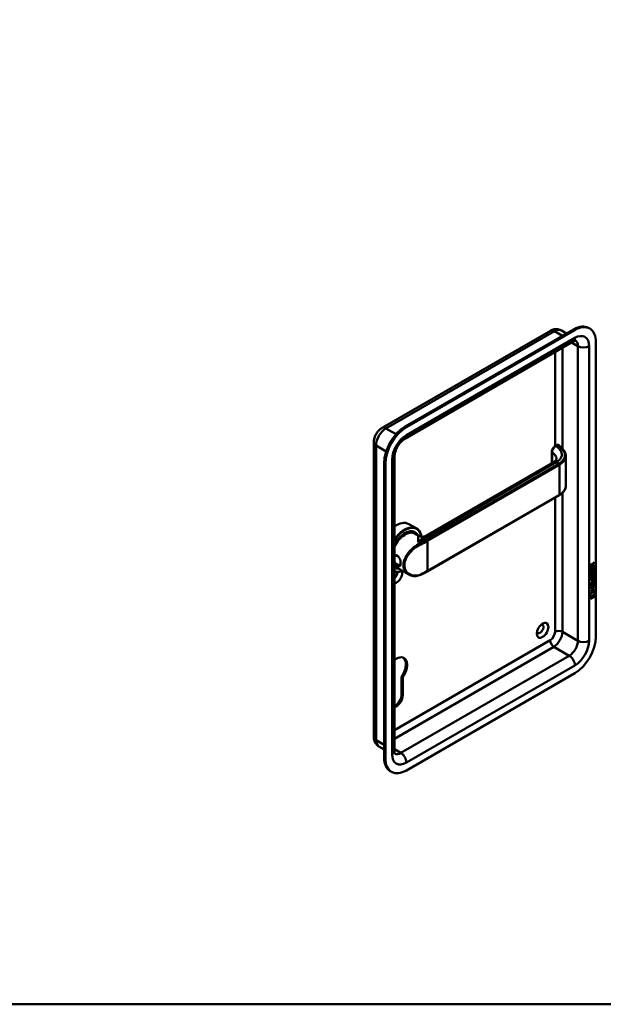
# Model space of a CAD drawing. Header units: millimetres. Extents: x 20 to 833, y 20 to 574.
# Tile 2 of 4: x 277 to 410, y 20 to 245. Entities that reach past the tile are written whole.
import ezdxf

# ---------------------------------------------------------------- set-up
doc = ezdxf.new("R2010")
doc.units = ezdxf.units.MM
doc.header["$LTSCALE"] = 2
for name, color, linetype, lineweight in [('Sichtbare Kanten(DIN)', 7, 'Continuous', 50), ('Sichtbare tangentiale Kanten(DIN)', 7, 'Continuous', 50), ('Skizziergeometrie(DIN)', 7, 'Continuous', 50)]:
    doc.layers.add(name, color=color, linetype=linetype, lineweight=lineweight)

# ---------------------------------------------------------------- blocks, each defined once
blk = doc.blocks.new('Ränder Standardrahmen')
at = {"layer": 'Skizziergeometrie(DIN)', "flags": 128}
blk.add_lwpolyline([(10, 10), (10, 287), (410, 287), (410, 10), (10, 10)], dxfattribs=at)

msp = doc.modelspace()

# ---------------------------------------------------------------- linework, layer by layer
at = {"layer": 'Sichtbare Kanten(DIN)'}
for p, q in [((359.682, 151.655), (398.149, 173.864)), ((403.433, 174.183), (364.967, 151.974)), ((403.716, 174.019), (365.249, 151.811)), ((400.649, 173.933), (401.825, 173.254)), ((407.116, 174.356), (406.833, 174.519)), ((364.877, 149.19), (403.343, 171.399)), ((408.524, 103.964), (408.524, 171.243)), ((357.793, 81.102), (357.793, 148.381)), ((398.477, 146.239), (398.477, 143.64)), ((399.626, 147.788), (399.259, 147.576)), ((362.524, 77.836), (362.524, 145.115)), ((401.643, 145.203), (401.643, 138.416)), ((360.158, 143.646), (360.158, 76.366)), ((360.441, 143.482), (360.441, 76.203)), ((369.694, 127.022), (398.873, 143.868)), ((370.016, 118.896), (400.139, 136.287)), ((365.787, 129.716), (367.597, 128.671)), ((367.04, 127.837), (367.21, 127.74)), ((367.167, 127.534), (368.074, 127.01)), ((366.013, 123.119), (366.013, 123.119)), ((362.524, 119.822), (362.61, 119.772)), ((362.767, 119.913), (365.791, 118.166)), ((408.106, 120.209), (407.34, 119.767)), ((408.149, 120.184), (407.34, 119.718)), ((407.34, 119.718), (407.341, 120.147)), ((407.34, 119.481), (407.439, 119.538)), ((407.34, 118.826), (407.34, 119.481)), ((408.106, 119.317), (407.34, 118.875)), ((408.148, 119.292), (407.34, 118.826)), ((407.396, 119.513), (407.396, 119.03)), ((407.397, 120.214), (407.397, 119.924)), ((407.439, 119.9), (407.397, 119.924)), ((407.439, 119.538), (407.438, 119.006)), ((407.439, 120.19), (407.439, 119.9)), ((407.439, 119.9), (407.727, 120.066)), ((407.684, 120.485), (407.642, 120.51)), ((407.691, 119.152), (407.692, 119.625)), ((407.692, 119.625), (407.79, 119.681)), ((407.727, 120.066), (407.727, 120.356)), ((407.748, 119.657), (407.747, 119.233)), ((407.79, 119.209), (407.747, 119.233)), ((407.811, 120.522), (407.769, 120.547)), ((408.107, 120.858), (407.784, 120.425)), ((407.784, 120.425), (407.784, 120.147)), ((407.826, 120.4), (407.784, 120.425)), ((407.826, 120.123), (407.784, 120.147)), ((407.79, 119.681), (407.79, 119.209)), ((407.79, 119.209), (408.05, 119.358)), ((407.811, 120.522), (408.149, 120.975)), ((408.149, 120.834), (407.826, 120.4)), ((407.826, 120.4), (407.826, 120.123)), ((407.826, 120.123), (408.149, 120.309)), ((408.05, 119.897), (408.149, 119.953)), ((408.05, 119.358), (408.05, 119.897)), ((408.106, 120.284), (408.106, 120.209)), ((408.149, 120.184), (408.106, 120.209)), ((408.106, 119.929), (408.106, 119.317)), ((408.148, 119.292), (408.106, 119.317)), ((408.107, 120.918), (408.107, 120.858)), ((408.149, 120.834), (408.107, 120.858)), ((408.149, 119.953), (408.148, 119.292)), ((408.149, 120.975), (408.149, 120.834)), ((408.149, 120.309), (408.149, 120.184)), ((407.338, 116.914), (407.804, 117.183)), ((407.768, 117.088), (407.338, 116.84)), ((407.811, 117.063), (407.338, 116.791)), ((407.388, 118.601), (407.484, 118.624)), ((407.388, 117.769), (407.483, 117.792)), ((407.438, 119.006), (407.396, 119.03)), ((407.401, 118.223), (407.403, 118.218)), ((407.401, 117.391), (407.403, 117.386)), ((407.471, 117.332), (407.428, 117.357)), ((407.471, 118.164), (407.429, 118.189)), ((407.438, 119.006), (407.691, 119.152)), ((407.443, 117.366), (407.445, 117.362)), ((407.444, 118.198), (407.446, 118.194)), ((407.637, 118.278), (407.64, 118.285)), ((407.637, 117.446), (407.64, 117.453)), ((407.787, 117.659), (407.744, 117.683)), ((407.787, 118.491), (407.745, 118.515)), ((407.801, 117.731), (407.758, 117.756)), ((407.801, 118.563), (407.759, 118.588)), ((407.854, 118.733), (407.811, 118.757)), ((407.853, 117.901), (407.811, 117.925)), ((407.891, 118.01), (407.887, 118.008)), ((407.891, 118.842), (407.888, 118.84)), ((407.934, 118.817), (407.891, 118.842)), ((407.933, 117.985), (407.891, 118.01)), ((407.934, 118.817), (407.93, 118.815)), ((407.933, 117.985), (407.93, 117.983)), ((408.005, 117.104), (407.962, 117.128)), ((408.013, 117.992), (407.97, 118.017)), ((408.013, 118.824), (407.971, 118.849)), ((408.092, 117.532), (408.049, 117.556)), ((408.092, 118.364), (408.05, 118.388)), ((408.102, 114.793), (407.336, 114.352)), ((408.145, 114.769), (407.336, 114.303)), ((407.337, 115.318), (407.338, 115.972)), ((408.103, 115.808), (407.337, 115.367)), ((408.146, 115.784), (407.337, 115.318)), ((407.337, 115.058), (408.145, 115.524)), ((407.646, 115.162), (407.337, 114.984)), ((407.688, 115.138), (407.337, 114.935)), ((407.337, 114.935), (407.337, 115.058)), ((407.338, 116.791), (407.338, 116.914)), ((407.338, 116.282), (407.81, 116.555)), ((407.761, 116.452), (407.338, 116.208)), ((407.803, 116.427), (407.338, 116.159)), ((407.338, 116.159), (407.338, 116.282)), ((407.338, 115.972), (407.436, 116.029)), ((407.394, 116.005), (407.393, 115.522)), ((407.436, 115.498), (407.393, 115.522)), ((407.436, 116.029), (407.436, 115.498)), ((407.436, 115.498), (407.689, 115.644)), ((407.688, 115.138), (407.646, 115.162)), ((407.688, 114.629), (407.688, 115.138)), ((407.689, 116.116), (407.788, 116.173)), ((407.689, 115.644), (407.689, 116.116)), ((407.745, 116.149), (407.745, 115.725)), ((407.788, 115.7), (407.745, 115.725)), ((407.747, 115.22), (407.746, 114.711)), ((407.789, 114.687), (407.746, 114.711)), ((408.103, 115.426), (407.747, 115.22)), ((407.789, 115.196), (407.747, 115.22)), ((407.788, 116.173), (407.788, 115.7)), ((407.788, 115.7), (408.047, 115.85)), ((408.145, 115.401), (407.789, 115.196)), ((407.789, 115.196), (407.789, 114.687)), ((407.789, 114.687), (408.145, 114.892)), ((408.047, 115.85), (408.048, 116.388)), ((408.048, 116.388), (408.146, 116.445)), ((408.059, 116.951), (408.059, 116.954)), ((408.102, 114.868), (408.102, 114.793)), ((408.145, 114.769), (408.102, 114.793)), ((408.104, 116.421), (408.103, 115.808)), ((408.146, 115.784), (408.103, 115.808)), ((408.103, 115.5), (408.103, 115.426)), ((408.145, 115.401), (408.103, 115.426)), ((408.145, 115.524), (408.145, 115.401)), ((408.145, 114.892), (408.145, 114.769)), ((408.146, 116.445), (408.146, 115.784)), ((407.186, 113.048), (407.316, 113.819)), ((408.293, 113.686), (407.186, 113.048)), ((408.251, 113.711), (407.195, 113.102)), ((407.316, 113.819), (408.166, 114.31)), ((407.316, 113.03), (408.164, 113.518)), ((408.121, 113.17), (407.316, 112.705)), ((408.163, 113.145), (407.316, 112.656)), ((407.316, 112.656), (407.316, 113.03)), ((407.336, 114.426), (407.688, 114.629)), ((407.336, 114.303), (407.336, 114.426)), ((408.121, 113.494), (408.121, 113.17)), ((408.163, 113.145), (408.121, 113.17)), ((408.133, 114.29), (408.251, 113.711)), ((408.164, 113.518), (408.163, 113.145)), ((408.166, 114.31), (408.293, 113.686)), ((408.293, 113.686), (408.251, 113.711)), ((364.429, 94.697), (364.146, 94.86)), ((364.146, 90.753), (364.146, 94.86)), ((364.429, 94.697), (364.429, 90.59)), ((365.249, 73.427), (403.716, 95.636)), ((358.982, 78.902), (360.158, 78.223)), ((361.849, 73.09), (361.567, 73.253))]:
    msp.add_line(p, q, dxfattribs=at)
for centre, major_axis, ratio, start_param, end_param in [((403.716, 168.467), (3.4, 5.889), 0.5773503, 5.4977871, 7.0685835), ((403.433, 168.63), (3.4, 5.889), 0.5773503, 0, 0.7853982), ((396.362, 168.794), (0.93, 1.611), 0.5773503, 3.5744147, 4.279567), ((364.967, 146.422), (-3.4, -5.889), 0.5773503, 3.9269908, 5.4977871), ((365.249, 146.258), (-3.4, -5.889), 0.5773503, 3.9269908, 5.4977871), ((399.726, 147.384), (0.053, 0.438), 0.7115312, 0.4902624, 0.4913997), ((400.039, 136.46), (0.1, -0.173), 0.5773503, 0, 0.0000274), ((362.987, 124.866), (2.8, 4.85), 0.5773503, 0, 0.9025257), ((364.797, 123.821), (2.8, 4.85), 0.5773503, 5.6589634, 7.6799693), ((364.853, 123.788), (2.76, 4.78), 0.5773503, 5.6778347, 7.7081085), ((364.853, 123.788), (2.34, 4.053), 0.5773503, 5.9355207, 7.849506), ((364.825, 123.805), (2.32, 4.018), 0.5773503, 6.0274328, 7.0642824), ((364.91, 123.756), (2.3, 3.984), 0.5773503, 5.9872224, 7.8921416), ((364.967, 123.723), (2.26, 3.914), 0.5773503, 6.0522438, 7.938463), ((364.967, 123.723), (2.2, 3.811), 0.5773503, 0, 1.6882468), ((364.74, 123.854), (2.3, 3.984), 0.5773503, 0, 0.2200524), ((364.684, 123.886), (2.32, 4.018), 0.5773503, 6.1459819, 6.2527018), ((364.684, 123.886), (-2.32, -4.018), 0.5773503, 2.5199839, 2.5200278), ((364.963, 123.72), (-2.203, -3.815), 0.5773503, 2.674433, 2.6744346), ((364.967, 123.723), (-2.26, -3.914), 0.5773503, 2.7362453, 2.7362945), ((364.91, 123.756), (2.3, 3.984), 0.5773503, 5.8679166, 5.8679387), ((364.852, 123.787), (-2.761, -4.783), 0.5773503, 2.4246433, 2.4246461), ((364.797, 123.821), (2.8, 4.849), 0.5773503, 5.5511417, 5.5511446), ((364.684, 123.886), (-2.32, -4.018), 0.5773503, 2.1718152, 2.1719112), ((364.967, 123.723), (-2.2, -3.811), 0.5773503, 2.2529999, 2.2530614), ((364.967, 123.723), (-2.26, -3.914), 0.5773503, 2.2548076, 2.2548467), ((364.967, 123.723), (-2.2, -3.811), 0.5773503, 6.1657349, 6.2831853), ((364.967, 123.723), (-2.26, -3.914), 0.5773503, 6.198704, 6.5141268), ((364.91, 123.756), (-2.3, -3.984), 0.5773503, 6.2450254, 6.5791482), ((364.684, 123.886), (-2.32, -4.018), 0.5773503, 0.0668676, 0.1372034), ((364.825, 123.805), (-2.32, -4.018), 0.5773503, 0.0080627, 0.2557525), ((364.853, 123.788), (-2.34, -4.053), 0.5773503, 0.0044756, 0.3476646), ((364.684, 123.886), (1.95, 3.377), 0.5773503, 3.6381161, 3.63813), ((364.684, 123.886), (-2.26, -3.914), 0.5773503, 0.7572816, 0.7573952), ((364.684, 123.886), (1.95, 3.377), 0.5773503, 3.897372, 3.8975282), ((364.684, 123.886), (-2.32, -4.018), 0.5773503, 0.7604291, 0.7604889), ((364.627, 123.919), (-1.91, -3.308), 0.5773503, 0.7821301, 0.7822266), ((364.967, 123.723), (-2.2, -3.811), 0.5773503, 0.7395813, 0.7395891), ((364.967, 123.723), (-2.26, -3.914), 0.5773503, 0.7441382, 0.7441678), ((364.91, 123.756), (2.3, 3.984), 0.5773503, 3.9039309, 3.9039603), ((364.853, 123.788), (2.34, 4.053), 0.5773503, 3.9214565, 3.9214855), ((364.684, 123.886), (1.95, 3.378), 0.5773503, 3.9869784, 3.9870273), ((364.825, 122.335), (0.6, -1.039), 0.5773503, 5.6598599, 5.6599947), ((364.853, 123.788), (-2.76, -4.78), 0.5773503, 0.820878, 0.8208933), ((407.73, 120.154), (0.175, -0.346), 0.8194443, 3.1857579, 4.1585023), ((407.773, 120.13), (0.175, -0.346), 0.8194443, 3.1857579, 4.1585023), ((407.379, 119.876), (0.368, 0.732), 0.3492899, 5.940544, 6.7713516), ((407.336, 119.901), (0.368, 0.732), 0.3492899, 5.940544, 6.1774026), ((364.853, 123.788), (-2.76, -4.78), 0.5773503, 0.1458731, 0.6483166), ((364.797, 123.821), (-2.8, -4.85), 0.5773503, 0.1740124, 0.6669463), ((362.987, 117.844), (0.93, 1.611), 0.5773503, 3.5674587, 5.7658781), ((362.421, 118.171), (0.53, 0.918), 0.5773503, 4.0647701, 5.6285431), ((407.759, 119.446), (-0.327, -1.256), 0.1531706, 6.0266152, 6.0875746), ((407.783, 118.708), (-0.352, -1.35), 0.146604, 6.0369992, 6.0961402), ((407.612, 118.604), (-0.178, -0.418), 0.3257575, 6.0025712, 6.2436438), ((407.614, 117.776), (-0.18, -0.422), 0.324198, 6.0043675, 6.2441541), ((407.826, 118.684), (-0.352, -1.35), 0.146604, 6.0369992, 6.0961402), ((407.802, 119.421), (-0.327, -1.256), 0.1531706, 6.0266152, 6.0875746), ((407.656, 117.752), (-0.18, -0.422), 0.324198, 6.0043675, 6.4621988), ((407.655, 118.579), (-0.178, -0.418), 0.3257575, 6.0025712, 6.4628649), ((407.621, 118.277), (-0.0284, -0.0613), 0.2140411, 1.3865777, 1.6946558), ((407.62, 117.445), (-0.0284, -0.0613), 0.2140411, 1.3865777, 1.6946558), ((406.682, 117.358), (1.388, -0.568), 0.6427883, 5.8208171, 6.5391565), ((406.724, 117.334), (1.388, -0.568), 0.6427883, 5.8208171, 6.5391565), ((406.723, 115.032), (1.355, 2.199), 0.2164738, 5.9455732, 6.6640371), ((407.705, 118.183), (-0.258, -0.67), 0.2801591, 3.0976718, 3.459563), ((407.705, 117.352), (-0.258, -0.669), 0.2803736, 3.0976435, 3.4598023), ((407.747, 117.327), (-0.258, -0.669), 0.2803736, 2.9381095, 3.4598023), ((407.747, 118.159), (-0.258, -0.67), 0.2801591, 2.9381752, 3.459563), ((406.681, 115.057), (1.355, 2.199), 0.2164738, 5.9455732, 6.2455659), ((401.432, 119.603), (6.595, -2.821), 0.2353631, 6.1084229, 6.3833559), ((395.796, 105.76), (-0.53, -0.918), 0.5773503, 5.8272815, 9.8806818), ((403.716, 101.188), (3.4, 5.889), 0.5773503, 3.9269908, 5.4977871), ((362.987, 96.126), (1.72, 2.979), 0.5773503, 4.5617992, 7.2599871), ((362.704, 96.289), (1.72, 2.979), 0.5773503, 4.5617992, 6.2008707), ((362.704, 89.92), (1.02, 1.767), 0.5773503, 3.8019517, 5.4977871), ((362.987, 89.757), (-1.02, -1.767), 0.5773503, 0.4588326, 2.3561945), ((364.967, 79.142), (-3.4, -5.889), 0.5773503, 5.4977871, 6.2831853), ((365.249, 78.979), (-3.4, -5.889), 0.5773503, 5.4977871, 7.0685835)]:
    msp.add_ellipse(centre, major_axis=major_axis, ratio=ratio, start_param=start_param, end_param=end_param, dxfattribs=at)
msp.add_ellipse((396.362, 105.434), major_axis=(0.93, 1.611), ratio=0.5773503, dxfattribs=at)
for points, knots in [([(398.149, 173.864), (398.272, 173.934), (398.402, 173.999), (398.684, 174.11), (398.836, 174.157), (399.161, 174.223), (399.335, 174.241), (399.702, 174.237), (399.894, 174.214), (400.279, 174.113), (400.471, 174.036), (400.649, 173.933)], [4.71238898, 4.71238898, 4.71238898, 4.71238898, 4.86946861, 4.86946861, 5.02654825, 5.02654825, 5.18362788, 5.18362788, 5.34070751, 5.34070751, 5.49778714, 5.49778714, 5.49778714, 5.49778714]), ([(403.343, 171.399), (403.443, 171.457), (403.534, 171.5), (403.691, 171.562), (403.756, 171.58), (403.854, 171.6), (403.885, 171.601), (403.907, 171.601), (403.91, 171.601), (403.91, 171.601)], [4.71238898, 4.71238898, 4.71238898, 4.71238898, 4.86946861, 4.86946861, 5.02654825, 5.02654825, 5.18362788, 5.18362788, 5.25799031, 5.25799031, 5.25799031, 5.25799031]), ([(357.793, 148.381), (357.793, 148.664), (357.83, 148.931), (357.953, 149.441), (358.04, 149.684), (358.255, 150.149), (358.382, 150.371), (358.678, 150.789), (358.845, 150.986), (359.225, 151.348), (359.437, 151.513), (359.682, 151.655)], [3.1415927, 3.1415927, 3.1415927, 3.1415927, 3.4557519, 3.4557519, 3.7699112, 3.7699112, 4.0840704, 4.0840704, 4.3982297, 4.3982297, 4.712389, 4.712389, 4.712389, 4.712389]), ([(362.524, 145.115), (362.524, 145.286), (362.542, 145.487), (362.625, 145.942), (362.694, 146.197), (362.885, 146.732), (363.011, 147.013), (363.309, 147.561), (363.483, 147.828), (363.852, 148.312), (364.049, 148.528), (364.43, 148.885), (364.615, 149.027), (364.814, 149.154), (364.846, 149.173), (364.877, 149.19)], [3.1415927, 3.1415927, 3.1415927, 3.1415927, 3.3743042, 3.3743042, 3.622285, 3.622285, 3.8827802, 3.8827802, 4.1487813, 4.1487813, 4.4119184, 4.4119184, 4.6639377, 4.6639377, 4.712389, 4.712389, 4.712389, 4.712389]), ([(398.477, 146.241), (398.477, 146.36), (398.497, 146.484), (398.567, 146.728), (398.619, 146.851), (398.747, 147.083), (398.825, 147.194), (398.995, 147.382), (399.087, 147.463), (399.209, 147.546), (399.234, 147.562), (399.26, 147.577)], [0, 0, 0, 0, 0.0978621, 0.0978621, 0.19676022, 0.19676022, 0.29632389, 0.29632389, 0.39146772, 0.39146772, 0.41628363, 0.41628363, 0.41628363, 0.41628363]), ([(399.639, 147.796), (399.68, 147.817), (399.724, 147.833), (399.812, 147.844), (399.858, 147.84), (399.916, 147.823), (399.931, 147.817), (399.946, 147.81)], [0.003801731, 0.003801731, 0.003801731, 0.003801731, 0.038881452, 0.038881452, 0.072519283, 0.072519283, 0.085172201, 0.085172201, 0.085172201, 0.085172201]), ([(399.967, 147.802), (399.973, 147.799), (399.978, 147.796), (399.989, 147.789), (399.994, 147.785), (400.005, 147.778), (400.01, 147.774), (400.02, 147.765), (400.025, 147.761), (400.035, 147.752), (400.04, 147.747), (400.045, 147.742)], [0, 0, 0, 0, 0.05585054, 0.05585054, 0.11170107, 0.11170107, 0.16755161, 0.16755161, 0.22340214, 0.22340214, 0.27925268, 0.27925268, 0.27925268, 0.27925268]), ([(400.045, 147.742), (400.397, 147.375), (400.767, 147.026), (401.272, 146.435), (401.405, 146.222), (401.594, 145.768), (401.645, 145.523), (401.645, 145.28)], [0, 0, 0, 0, 0.5455842, 0.5455842, 0.8222929, 0.8222929, 1.1153733, 1.1153733, 1.1153733, 1.1153733]), ([(398.891, 143.878), (399.065, 143.981), (399.205, 144.092), (399.412, 144.302), (399.474, 144.4), (399.532, 144.529), (399.539, 144.568), (399.539, 144.614)], [0.0086223, 0.0086223, 0.0086223, 0.0086223, 0.22827387, 0.22827387, 0.46329238, 0.46329238, 0.69342197, 0.69342197, 0.69342197, 0.69342197]), ([(401.645, 138.419), (401.645, 138.112), (401.563, 137.8), (401.25, 137.213), (401.011, 136.931), (400.541, 136.541), (400.349, 136.408), (400.139, 136.287)], [0, 0, 0, 0, 0.37141462, 0.37141462, 0.75430173, 0.75430173, 0.97371288, 0.97371288, 0.97371288, 0.97371288]), ([(368.077, 127.008), (368.168, 126.956), (368.286, 126.903), (368.568, 126.823), (368.739, 126.8), (369.125, 126.809), (369.349, 126.861), (369.592, 126.967), (369.646, 126.994), (369.695, 127.022)], [0, 0, 0, 0, 0.14099864, 0.14099864, 0.30582273, 0.30582273, 0.51807667, 0.51807667, 0.58245456, 0.58245456, 0.58245456, 0.58245456]), ([(363.146, 120.23), (363.289, 120.147), (363.552, 120.047), (363.812, 120.131), (363.942, 120.455), (363.942, 121.16), (363.682, 122.033), (363.159, 122.548), (362.782, 122.637), (362.58, 122.593), (362.524, 122.572)], [-2.1150479, -2.1150479, -2.1150479, -2.1150479, -1.9639931, -1.8129167, -1.6618403, -1.510764, -1.2086112, -1.0575348, -0.9064584, -0.8436864, -0.8436864, -0.8436864, -0.8436864]), ([(362.525, 122.388), (362.618, 122.454), (362.729, 122.494), (362.846, 122.501), (362.978, 122.51), (363.118, 122.477), (363.246, 122.403), (363.309, 122.367), (363.369, 122.321), (363.426, 122.266)], [2.88794409, 2.88794409, 2.88794409, 2.88794409, 3.02152791, 3.02152791, 3.02152791, 3.1726043, 3.1726043, 3.1726043, 3.2471472, 3.2471472, 3.2471472, 3.2471472]), ([(363.246, 120.444), (363.246, 120.444), (363.246, 120.444), (363.246, 120.444), (363.006, 120.582), (362.725, 120.818), (362.524, 121.09)], [2.11504783, 2.11504783, 2.11504783, 2.11504783, 2.11506954, 2.11506954, 2.11506954, 2.3998572, 2.3998572, 2.3998572, 2.3998572]), ([(362.524, 120.746), (362.718, 120.529), (362.944, 120.347), (363.146, 120.23), (363.146, 120.23), (363.146, 120.23), (363.146, 120.23)], [-0.21405663, -0.21405663, -0.21405663, -0.21405663, 0, 0, 0, 0.00002161, 0.00002161, 0.00002161, 0.00002161]), ([(363.937, 120.744), (363.935, 120.708), (363.931, 120.674), (363.926, 120.642), (363.908, 120.521), (363.87, 120.43), (363.814, 120.374), (363.757, 120.319), (363.682, 120.298), (363.586, 120.311), (363.49, 120.323), (363.374, 120.37), (363.246, 120.444)], [3.7372176, 3.7372176, 3.7372176, 3.7372176, 3.77690989, 3.77690989, 3.77690989, 3.92798628, 3.92798628, 3.92798628, 4.07906268, 4.07906268, 4.07906268, 4.23011736, 4.23011736, 4.23011736, 4.23011736]), ([(368.504, 118.118), (368.142, 117.952), (367.761, 117.852), (367.016, 117.791), (366.642, 117.832), (366.123, 117.998), (365.951, 118.074), (365.791, 118.166)], [0, 0, 0, 0, 0.34248218, 0.34248218, 0.69084504, 0.69084504, 0.87346672, 0.87346672, 0.87346672, 0.87346672]), ([(370.016, 118.896), (369.921, 118.841), (369.824, 118.786), (369.628, 118.678), (369.53, 118.625), (369.33, 118.52), (369.229, 118.468), (369.025, 118.366), (368.922, 118.315), (368.715, 118.215), (368.61, 118.166), (368.504, 118.118)], [1.57079633, 1.57079633, 1.57079633, 1.57079633, 1.59374743, 1.59374743, 1.61669853, 1.61669853, 1.63964964, 1.63964964, 1.66260074, 1.66260074, 1.68555184, 1.68555184, 1.68555184, 1.68555184]), ([(407.962, 117.128), (407.96, 117.129), (407.957, 117.131), (407.937, 117.14), (407.917, 117.141), (407.856, 117.133), (407.811, 117.113), (407.768, 117.088)], [-0.073381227, -0.073381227, -0.073381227, -0.073381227, -0.069646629, -0.069646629, -0.045196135, -0.045196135, 0, 0, 0, 0]), ([(408.059, 116.954), (408.059, 116.969), (408.059, 116.984), (408.054, 117.026), (408.048, 117.051), (408.027, 117.088), (408.014, 117.1), (407.98, 117.115), (407.96, 117.117), (407.898, 117.108), (407.853, 117.088), (407.811, 117.063)], [-0.13394602, -0.13394602, -0.13394602, -0.13394602, -0.11996159, -0.11996159, -0.09310912, -0.09310912, -0.06964663, -0.06964663, -0.04519613, -0.04519613, 0, 0, 0, 0]), ([(358.982, 78.902), (358.804, 79.005), (358.641, 79.133), (358.361, 79.416), (358.245, 79.571), (358.058, 79.886), (357.988, 80.046), (357.882, 80.361), (357.847, 80.515), (357.802, 80.815), (357.793, 80.961), (357.793, 81.102)], [2.35619449, 2.35619449, 2.35619449, 2.35619449, 2.51327412, 2.51327412, 2.67035376, 2.67035376, 2.82743339, 2.82743339, 2.98451302, 2.98451302, 3.14159265, 3.14159265, 3.14159265, 3.14159265]), ([(362.633, 77.244), (362.633, 77.244), (362.631, 77.247), (362.62, 77.265), (362.605, 77.293), (362.574, 77.388), (362.557, 77.453), (362.532, 77.62), (362.524, 77.721), (362.524, 77.836)], [2.59599132, 2.59599132, 2.59599132, 2.59599132, 2.67035376, 2.67035376, 2.82743339, 2.82743339, 2.98451302, 2.98451302, 3.14159265, 3.14159265, 3.14159265, 3.14159265])]:
    msp.add_open_spline(points, degree=3, knots=knots, dxfattribs=at)
for points in [[(399.538, 144.615), (399.538, 144.615), (399.538, 144.614), (399.538, 144.614)], [(401.643, 145.275), (401.643, 145.277), (401.643, 145.278), (401.643, 145.28)], [(407.341, 120.147), (407.345, 120.294), (407.411, 120.483), (407.584, 120.583)], [(407.642, 120.51), (407.62, 120.522), (407.589, 120.52), (407.543, 120.494)], [(407.727, 120.356), (407.727, 120.445), (407.703, 120.537), (407.585, 120.469)], [(407.353, 117.266), (407.327, 117.33), (407.319, 117.402), (407.331, 117.516)], [(407.353, 118.098), (407.328, 118.162), (407.32, 118.234), (407.331, 118.348)], [(407.331, 118.348), (407.336, 118.396), (407.348, 118.47), (407.368, 118.538)], [(407.331, 117.516), (407.336, 117.564), (407.348, 117.638), (407.368, 117.706)], [(407.512, 118.039), (407.448, 118.013), (407.383, 118.023), (407.353, 118.098)], [(407.511, 117.207), (407.448, 117.181), (407.383, 117.191), (407.353, 117.266)], [(407.368, 118.538), (407.374, 118.558), (407.388, 118.601), (407.388, 118.601)], [(407.368, 117.706), (407.373, 117.726), (407.388, 117.769), (407.388, 117.769)], [(407.397, 117.639), (407.381, 117.556), (407.377, 117.475), (407.394, 117.411)], [(407.398, 118.471), (407.38, 118.378), (407.378, 118.304), (407.394, 118.243)], [(407.469, 118.064), (407.439, 118.051), (407.408, 118.047), (407.381, 118.054)], [(407.469, 117.232), (407.438, 117.219), (407.408, 117.215), (407.381, 117.222)], [(407.431, 117.78), (407.421, 117.738), (407.404, 117.673), (407.397, 117.639)], [(407.432, 118.612), (407.421, 118.57), (407.404, 118.505), (407.398, 118.471)], [(407.44, 118.447), (407.422, 118.354), (407.42, 118.28), (407.437, 118.219)], [(407.44, 117.615), (407.422, 117.522), (407.42, 117.448), (407.436, 117.387)], [(407.484, 118.624), (407.484, 118.624), (407.45, 118.498), (407.44, 118.447)], [(407.483, 117.792), (407.483, 117.792), (407.45, 117.666), (407.44, 117.615)], [(407.513, 118.085), (407.484, 118.069), (407.478, 118.067), (407.469, 118.064)], [(407.512, 117.253), (407.484, 117.237), (407.478, 117.235), (407.469, 117.232)], [(407.503, 117.326), (407.545, 117.33), (407.598, 117.373), (407.628, 117.427)], [(407.504, 118.158), (407.545, 118.162), (407.599, 118.205), (407.628, 118.259)], [(407.555, 117.228), (407.526, 117.212), (407.52, 117.211), (407.511, 117.207)], [(407.555, 118.06), (407.527, 118.044), (407.521, 118.043), (407.512, 118.039)], [(407.69, 117.474), (407.657, 117.387), (407.602, 117.303), (407.512, 117.253)], [(407.69, 118.306), (407.658, 118.219), (407.603, 118.135), (407.513, 118.085)], [(407.733, 118.282), (407.7, 118.194), (407.645, 118.111), (407.555, 118.06)], [(407.732, 117.45), (407.7, 117.362), (407.645, 117.279), (407.555, 117.228)], [(407.64, 118.285), (407.66, 118.332), (407.676, 118.395), (407.691, 118.484)], [(407.64, 117.453), (407.659, 117.5), (407.675, 117.563), (407.691, 117.652)], [(407.745, 118.515), (407.73, 118.428), (407.712, 118.364), (407.69, 118.306)], [(407.744, 117.683), (407.729, 117.596), (407.711, 117.532), (407.69, 117.474)], [(407.691, 118.484), (407.715, 118.618), (407.744, 118.704), (407.784, 118.782)], [(407.691, 117.652), (407.715, 117.786), (407.744, 117.872), (407.783, 117.95)], [(407.787, 117.659), (407.771, 117.571), (407.754, 117.507), (407.732, 117.45)], [(407.787, 118.491), (407.772, 118.403), (407.754, 118.339), (407.733, 118.282)], [(407.758, 117.756), (407.756, 117.745), (407.745, 117.684), (407.744, 117.683)], [(407.759, 118.588), (407.757, 118.577), (407.745, 118.516), (407.745, 118.515)], [(407.811, 117.925), (407.791, 117.885), (407.774, 117.829), (407.758, 117.756)], [(407.811, 118.757), (407.791, 118.717), (407.774, 118.662), (407.759, 118.588)], [(407.783, 117.95), (407.81, 118.001), (407.847, 118.046), (407.897, 118.083)], [(407.784, 118.782), (407.81, 118.833), (407.847, 118.878), (407.898, 118.915)], [(407.801, 118.563), (407.799, 118.552), (407.788, 118.491), (407.787, 118.491)], [(407.801, 117.731), (407.798, 117.72), (407.787, 117.659), (407.787, 117.659)], [(407.854, 118.733), (407.834, 118.692), (407.817, 118.637), (407.801, 118.563)], [(407.853, 117.901), (407.833, 117.86), (407.816, 117.805), (407.801, 117.731)], [(407.888, 118.84), (407.854, 118.82), (407.832, 118.797), (407.811, 118.757)], [(407.887, 118.008), (407.853, 117.988), (407.832, 117.965), (407.811, 117.925)], [(407.93, 117.983), (407.895, 117.963), (407.874, 117.94), (407.853, 117.901)], [(407.93, 118.815), (407.896, 118.795), (407.875, 118.773), (407.854, 118.733)], [(407.897, 118.083), (407.979, 118.142), (408.059, 118.156), (408.113, 118.084)], [(407.898, 118.915), (407.979, 118.974), (408.059, 118.988), (408.114, 118.916)], [(407.988, 118.332), (407.988, 118.332), (408.032, 118.44), (408.049, 118.543)], [(408.092, 118.364), (408.087, 118.362), (407.988, 118.332), (407.988, 118.332)], [(407.988, 117.5), (407.988, 117.5), (408.031, 117.608), (408.048, 117.71)], [(408.092, 117.532), (408.086, 117.53), (407.988, 117.5), (407.988, 117.5)], [(408.049, 117.556), (408.047, 117.555), (408.026, 117.549), (408.003, 117.542)], [(408.05, 118.388), (408.047, 118.387), (408.026, 118.381), (408.004, 118.374)], [(408.048, 117.71), (408.067, 117.831), (408.067, 117.921), (408.037, 117.968)], [(408.049, 118.543), (408.068, 118.663), (408.068, 118.753), (408.038, 118.8)], [(408.113, 117.827), (408.104, 117.714), (408.06, 117.581), (408.049, 117.556)], [(408.113, 118.659), (408.105, 118.546), (408.06, 118.413), (408.05, 118.388)], [(408.053, 118.128), (408.059, 118.123), (408.065, 118.116), (408.071, 118.108)], [(408.054, 118.96), (408.06, 118.955), (408.066, 118.948), (408.072, 118.94)], [(408.071, 118.108), (408.102, 118.067), (408.117, 118.005), (408.117, 117.917)], [(408.072, 118.94), (408.103, 118.899), (408.118, 118.837), (408.118, 118.749)], [(408.156, 118.635), (408.147, 118.522), (408.103, 118.388), (408.092, 118.364)], [(408.155, 117.803), (408.147, 117.69), (408.102, 117.556), (408.092, 117.532)], [(408.118, 118.749), (408.118, 118.721), (408.116, 118.692), (408.113, 118.659)], [(408.113, 118.084), (408.145, 118.043), (408.16, 117.98), (408.16, 117.892)], [(408.117, 117.917), (408.117, 117.889), (408.115, 117.86), (408.113, 117.827)], [(408.114, 118.916), (408.145, 118.875), (408.16, 118.812), (408.16, 118.724)], [(408.16, 117.892), (408.16, 117.864), (408.158, 117.835), (408.155, 117.803)], [(408.16, 118.724), (408.16, 118.696), (408.158, 118.667), (408.156, 118.635)]]:
    msp.add_open_spline(points, degree=3, dxfattribs=at)
at = {"layer": 'Sichtbare tangentiale Kanten(DIN)'}
for p, q in [((360.582, 151.566), (399.049, 173.774)), ((399.049, 173.774), (400.888, 172.713)), ((403.716, 174.019), (403.433, 174.183)), ((403.716, 172.223), (365.249, 150.014)), ((402.97, 171.184), (404.423, 170.345)), ((399.19, 169.001), (399.19, 147.533)), ((400.888, 146.875), (400.888, 169.981)), ((404.423, 170.345), (404.423, 103.066)), ((406.969, 103.066), (406.969, 170.345)), ((360.582, 151.566), (362.892, 150.232)), ((365.249, 151.811), (364.967, 151.974)), ((358.32, 147.646), (360.629, 146.313)), ((358.32, 80.367), (358.32, 147.646)), ((399.19, 147.381), (399.19, 147.379)), ((399.459, 147.556), (399.867, 147.792)), ((361.997, 144.381), (361.997, 77.101)), ((398.537, 143.674), (398.537, 146.119)), ((360.441, 143.482), (360.158, 143.646)), ((367.936, 125.601), (399.473, 143.809)), ((400.039, 143.482), (369.916, 126.091)), ((370.058, 125.846), (400.18, 143.237)), ((400.039, 143.482), (399.473, 143.809)), ((400.18, 136.379), (400.18, 143.237)), ((400.18, 136.379), (370.058, 118.987)), ((399.19, 135.74), (399.19, 105.107)), ((400.888, 136.893), (400.888, 136.893)), ((400.888, 105.107), (400.888, 136.839)), ((367.936, 125.601), (368.421, 125.321)), ((370.058, 118.987), (370.058, 125.846)), ((363.146, 120.23), (363.246, 120.444)), ((407.439, 120.19), (407.397, 120.214)), ((407.585, 120.469), (407.543, 120.494)), ((407.437, 118.219), (407.394, 118.243)), ((407.436, 117.387), (407.394, 117.411)), ((407.44, 117.615), (407.397, 117.639)), ((407.44, 118.447), (407.398, 118.471)), ((407.444, 118.198), (407.401, 118.223)), ((407.443, 117.366), (407.401, 117.391)), ((407.446, 118.194), (407.403, 118.218)), ((407.445, 117.362), (407.403, 117.386)), ((407.512, 118.039), (407.469, 118.064)), ((407.511, 117.207), (407.469, 117.232)), ((407.555, 117.228), (407.512, 117.253)), ((407.555, 118.06), (407.513, 118.085)), ((407.733, 118.282), (407.69, 118.306)), ((407.732, 117.45), (407.69, 117.474)), ((407.811, 117.063), (407.768, 117.088)), ((407.93, 117.983), (407.887, 118.008)), ((407.93, 118.815), (407.888, 118.84)), ((408.113, 118.084), (408.071, 118.108)), ((408.114, 118.916), (408.072, 118.94)), ((408.156, 118.635), (408.113, 118.659)), ((408.155, 117.803), (408.113, 117.827)), ((408.16, 117.892), (408.117, 117.917)), ((408.159, 117.01), (408.117, 117.035)), ((408.16, 118.724), (408.118, 118.749)), ((407.803, 116.427), (407.761, 116.452)), ((400.888, 105.107), (404.423, 103.066)), ((398.059, 103.147), (362.524, 82.631)), ((362.524, 80.672), (398.908, 101.678)), ((398.908, 101.678), (402.443, 99.636)), ((402.443, 99.636), (363.977, 77.428)), ((365.249, 75.223), (403.716, 97.432)), ((364.429, 90.59), (364.146, 90.753)), ((358.32, 80.367), (360.158, 79.306)), ((362.524, 78.266), (363.977, 77.428)), ((360.441, 76.203), (360.158, 76.366))]:
    msp.add_line(p, q, dxfattribs=at)
for centre, major_axis, ratio, start_param, end_param in [((399.049, 172.305), (-0.9, 1.559), 0.5773503, 5.4977871, 6.2831853), ((399.049, 171.162), (1.6, 2.771), 0.5773503, 0, 0.7853982), ((402.443, 172.958), (0.9, -1.559), 0.5773503, 0, 0.7853982), ((403.716, 168.467), (2.3, 3.984), 0.5773503, 5.4977871, 7.0685835), ((402.443, 169.202), (1.4, 2.425), 0.5773503, 5.4977871, 6.2524685), ((405.696, 171.08), (1.8, 0), 0.5773503, 3.9269908, 5.4977871), ((360.582, 148.953), (1.6, 2.771), 0.5773503, 0.7853982, 2.3561945), ((360.582, 150.096), (-0.9, 1.559), 0.5773503, 5.4977871, 6.2831853), ((365.249, 146.258), (-2.3, -3.984), 0.5773503, 3.9269908, 5.4977871), ((363.977, 150.749), (0.9, -1.559), 0.5773503, 0, 0.7853982), ((359.593, 148.381), (-1.8, 0), 0.5773503, 0, 0.7853982), ((398.877, 146.241), (-0.4, 0), 0.5773503, 0.0007119, 0.5547497), ((399.459, 147.23), (-0.2, 0.346), 0.5773503, 5.4977871, 6.2767772), ((399.726, 147.384), (0.053, 0.438), 0.7115312, 5.989184, 6.7734477), ((399.867, 147.629), (0.1, 0.173), 0.5773503, 0, 0.7853982), ((399.726, 147.711), (0.2, 0), 0.5773503, 0.5061455, 0.7853982), ((399.901, 147.603), (0.144, 0.139), 0.714124, 0.0043448, 0.9697838), ((360.724, 145.115), (1.8, 0), 0.5773503, 5.4977871, 6.2831853), ((399.473, 142.829), (-0.6, 1.039), 0.5773503, 5.4977871, 6.2831853), ((400.039, 143.319), (-0.1, 0.173), 0.5773503, 3.9269908, 5.4977871), ((400.039, 136.46), (0.1, -0.173), 0.5773503, 0.0000274, 0.7853982), ((357.565, 133.222), (-17.467, 0), 0.5773503, 2.241439, 2.3561945), ((369.916, 125.928), (-0.1, 0.173), 0.5773503, 3.9269908, 5.4977871), ((368.421, 125.158), (-0.083, 0.182), 0.5074441, 3.9781465, 5.5489428), ((357.565, 133.058), (17.667, 0), 0.5773503, 5.3830316, 5.4977871), ((368.421, 118.3), (0.083, -0.182), 0.5074441, 0.0021279, 0.8365539), ((357.565, 126.2), (-17.667, 0), 0.5773503, 2.241439, 2.3561945), ((369.916, 119.069), (0.1, -0.173), 0.5773503, 0, 0.7853982), ((398.059, 104.454), (-0.8, -1.386), 0.5773503, 0.7853982, 2.3561945), ((398.908, 103.964), (1.4, 2.425), 0.5773503, 3.9269908, 5.4977871), ((400.039, 104.617), (-1.2, 0), 0.5773503, 3.9269908, 5.4977871), ((398.908, 102.658), (-0.6, 1.039), 0.5773503, 0.7853982, 2.3561945), ((402.443, 101.923), (-1.4, -2.425), 0.5773503, 0.7853982, 2.3561945), ((403.716, 101.188), (2.3, 3.984), 0.5773503, 3.9269908, 5.4977871), ((405.696, 103.801), (-1.8, 0), 0.5773503, 0.7853982, 2.3561945), ((402.443, 98.167), (-0.9, 1.559), 0.5773503, 3.9269908, 5.4977871), ((359.593, 81.102), (-1.8, 0), 0.5773503, 0, 0.7853982), ((360.582, 81.674), (-1.6, -2.771), 0.5773503, 5.4977871, 6.2831853), ((360.724, 77.836), (1.8, 0), 0.5773503, 5.4977871, 6.2831853), ((365.249, 78.979), (-2.3, -3.984), 0.5773503, 5.4977871, 7.0685835), ((363.977, 79.714), (-1.4, -2.425), 0.5773503, 0.0307168, 0.7853982), ((363.977, 75.958), (-0.9, 1.559), 0.5773503, 3.9269908, 5.4977871)]:
    msp.add_ellipse(centre, major_axis=major_axis, ratio=ratio, start_param=start_param, end_param=end_param, dxfattribs=at)
for points, knots in [([(398.537, 146.119), (398.537, 146.417), (398.777, 147.046), (399.255, 147.455), (399.459, 147.556)], [-0.31848654, -0.31848654, -0.31848654, -0.31848654, -0.13649423, 0, 0, 0, 0]), ([(399.473, 143.809), (400.028, 144.129), (400.815, 144.95), (400.774, 146.025), (400.244, 146.825), (399.819, 147.221), (399.517, 147.502), (399.459, 147.556)], [0, 0, 0, 0, 0.5877823, 1.1762678, 1.3496016, 1.6962691, 1.7794277, 1.7794277, 1.7794277, 1.7794277]), ([(399.901, 147.767), (400.215, 147.44), (400.529, 147.113), (401.128, 146.489), (401.51, 145.831), (401.43, 144.878), (400.892, 144.076), (400.35, 143.662), (400.039, 143.482)], [0.1327045, 0.1327045, 0.1327045, 0.1327045, 0.6185048, 0.6185048, 1.0587804, 1.499056, 1.8292627, 2.1594694, 2.1594694, 2.1594694, 2.1594694]), ([(398.537, 146.119), (398.563, 146.095), (398.589, 146.071), (398.615, 146.047), (398.925, 145.76), (399.242, 145.469), (399.407, 145.146), (399.494, 144.976), (399.538, 144.796), (399.538, 144.615)], [-1.73263206, -1.73263206, -1.73263206, -1.73263206, -1.68478471, -1.68478471, -1.68478471, -1.10985337, -1.10985337, -1.10985337, -0.8060439, -0.8060439, -0.8060439, -0.8060439]), ([(400.18, 143.237), (400.789, 143.589), (401.239, 144.033), (401.467, 144.512), (401.585, 144.76), (401.643, 145.017), (401.643, 145.275)], [-2.15946939, -2.15946939, -2.15946939, -2.15946939, -1.53628687, -1.53628687, -1.53628687, -1.21368934, -1.21368934, -1.21368934, -1.21368934]), ([(401.645, 138.416), (401.645, 138.408), (401.643, 138.151), (401.519, 137.646), (401.017, 136.953), (400.483, 136.554), (400.18, 136.379)], [-0.93490735, -0.93490735, -0.93490735, -0.93490735, -0.92457874, -0.61638583, -0.30819291, 0, 0, 0, 0]), ([(368.077, 127.008), (368.057, 127.02), (368.015, 127.03), (367.971, 126.989), (367.941, 126.879), (367.92, 126.659), (367.919, 126.262), (367.931, 125.837), (367.936, 125.604), (367.936, 125.602), (367.936, 125.601)], [0.4262491, 0.4262491, 0.4262491, 0.4262491, 0.562781, 0.7503747, 0.9379684, 1.1255621, 1.5007494, 1.8759368, 1.8759368, 1.8780016, 1.8780016, 1.8780016, 1.8780016]), ([(367.936, 125.601), (367.938, 125.602), (367.939, 125.603), (368.152, 125.815), (368.58, 126.217), (369.111, 126.643), (369.48, 126.894), (369.639, 126.99), (369.694, 127.022)], [-1.8780016, -1.8780016, -1.8780016, -1.8780016, -1.8759368, -1.8759368, -1.5007494, -1.1255621, -0.9379684, -0.8386413, -0.8386413, -0.8386413, -0.8386413]), ([(368.421, 125.321), (367.901, 125.081), (367.358, 124.733), (366.853, 124.312), (366.347, 123.891), (365.878, 123.398), (365.5, 122.865), (365.123, 122.331), (364.838, 121.757), (364.695, 121.189), (364.552, 120.621), (364.552, 120.059), (364.695, 119.57), (364.838, 119.082), (365.122, 118.664), (365.5, 118.364), (365.592, 118.292), (365.689, 118.226), (365.79, 118.167)], [-3.3432814, -3.3432814, -3.3432814, -3.3432814, -2.8656698, -2.8656698, -2.8656698, -2.3880581, -2.3880581, -2.3880581, -1.9104465, -1.9104465, -1.9104465, -1.4328349, -1.4328349, -1.4328349, -0.9552233, -0.9552233, -0.9552233, -0.839339, -0.839339, -0.839339, -0.839339]), ([(368.545, 118.209), (368.041, 117.978), (367.514, 117.883), (367.021, 117.924), (366.529, 117.964), (366.071, 118.14), (365.702, 118.428), (365.334, 118.715), (365.055, 119.113), (364.915, 119.581), (364.776, 120.049), (364.776, 120.585), (364.916, 121.126), (365.056, 121.668), (365.334, 122.215), (365.703, 122.724), (366.071, 123.232), (366.529, 123.702), (367.021, 124.103), (367.514, 124.504), (368.041, 124.837), (368.545, 125.068)], [0, 0, 0, 0, 0.4776116, 0.4776116, 0.4776116, 0.9552233, 0.9552233, 0.9552233, 1.4328349, 1.4328349, 1.4328349, 1.9104465, 1.9104465, 1.9104465, 2.3880581, 2.3880581, 2.3880581, 2.8656698, 2.8656698, 2.8656698, 3.3432814, 3.3432814, 3.3432814, 3.3432814])]:
    msp.add_open_spline(points, degree=3, knots=knots, dxfattribs=at)

# ---------------------------------------------------------------- block references
at = {"xscale": 2, "yscale": 2, "zscale": 2}
msp.add_blockref('Ränder Standardrahmen', (0, 0), dxfattribs=at)

doc.saveas('drawing.dxf')
